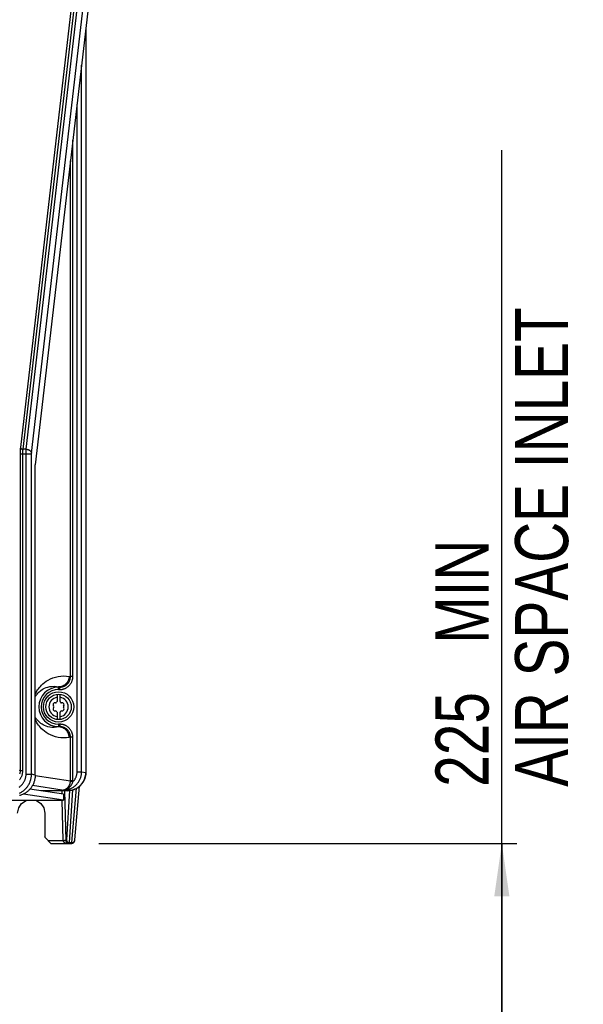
# Model space of a CAD drawing. Extents: x 0 to 594, y 0 to 420.
# Tile 7 of 73: x 137 to 175, y 124 to 189. Entities that reach past the tile are written whole.
import ezdxf

# ---------------------------------------------------------------- set-up
doc = ezdxf.new("R2010")
doc.units = 0
doc.header["$LTSCALE"] = 32.67
doc.layers.get('0').update_dxf_attribs({"linetype": 'CONTINUOUS'})
doc.layers.add('DATUM_AXIS', color=7, linetype='CONTINUOUS')
doc.styles.get("Standard").update_dxf_attribs({"font": 'txt', "width": 0.8})
doc.dimstyles.get("Standard").update_dxf_attribs({"dimtxt": 2.5, "dimasz": 2.5, "dimexe": 1.25, "dimexo": 0.625, "dimtad": 1, "dimcen": 2.5, "dimazin": 3, "dimtfac": 1, "dimtmove": 0, "dimatfit": 3})

# ---------------------------------------------------------------- blocks, each defined once
blk = doc.blocks.new('_FILLED')
at = {"color": 0, "linetype": 'BYBLOCK'}
blk.add_solid([(0, 0), (-1, 0.143), (-1, -0.143)], dxfattribs=at)
blk = doc.blocks.new('*D1')
at = {"color": 2, "linetype": 'CONTINUOUS'}
for p, q in [((169.212, 112.122), (169.212, 180.34)), ((142.643, 134.611), (170.212, 134.611)), ((169.212, 134.611), (169.212, 112.122)), ((169.212, 89.632), (169.212, 112.122)), ((151.015, 89.632), (170.212, 89.632))]:
    blk.add_line(p, q, dxfattribs=at)
at = {"color": 2, "linetype": 'CONTINUOUS', "xscale": 3.5, "yscale": 3.5, "zscale": 3.5}
for p, rotation in [((169.212, 134.611), 90), ((169.212, 89.632), 270)]:
    blk.add_blockref('_FILLED', p, dxfattribs=dict(at, rotation=rotation))
at = {"color": 5, "linetype": 'CONTINUOUS', "width": 0.8}
for s, p in [('AIR SPACE INLET', (173.587, 138.34)), (' MIN', (168.337, 146.74)), ('225', (168.337, 138.34))]:
    blk.add_text(s, height=3.5, rotation=90, dxfattribs=at).set_placement(p)

msp = doc.modelspace()

# ---------------------------------------------------------------- linework, layer by layer
at = {"color": 9, "linetype": 'CONTINUOUS'}
for p, q in [((140.89, 190.309), (137.467, 160.72)), ((141.049, 190.196), (137.626, 160.607)), ((137.841, 160.607), (141.265, 190.196)), ((138.199, 160.353), (141.622, 189.942)), ((141.778, 188.363), (141.778, 139.281)), ((141.499, 139.321), (141.499, 185.944)), ((141.201, 139.321), (141.201, 183.371)), ((140.926, 145.613), (140.926, 180.996)), ((140.767, 145.613), (140.767, 179.622)), ((137.841, 160.607), (137.626, 160.607)), ((137.839, 160.412), (137.84, 160.508)), ((137.839, 139.177), (137.839, 160.412)), ((137.84, 160.508), (137.841, 160.577)), ((137.841, 160.577), (137.841, 160.607)), ((137.447, 160.31), (138.197, 160.31)), ((138.197, 139.177), (138.197, 160.31)), ((140.679, 145.627), (140.767, 145.613)), ((140.926, 145.613), (140.767, 145.613)), ((139.983, 144.927), (140.062, 144.914)), ((139.983, 144.754), (139.983, 144.927)), ((139.983, 144.914), (140.062, 144.914)), ((140.062, 144.754), (140.062, 144.914)), ((139.983, 144.754), (140.062, 144.754)), ((140.062, 142.468), (139.983, 142.468)), ((139.983, 142.468), (139.983, 142.295)), ((140.062, 142.308), (139.983, 142.295)), ((140.062, 142.308), (139.983, 142.308)), ((140.062, 142.468), (140.062, 142.308)), ((140.767, 141.61), (140.679, 141.595)), ((140.926, 141.61), (140.767, 141.61)), ((140.767, 138.729), (140.767, 141.61)), ((140.926, 138.729), (140.926, 141.61)), ((137.391, 139.43), (137.447, 139.421)), ((137.447, 139.421), (137.606, 139.421)), ((137.839, 139.177), (138.197, 139.177)), ((138.438, 139.104), (138.197, 139.177)), ((138.437, 139.081), (140.767, 138.729)), ((141.201, 139.321), (141.499, 139.321)), ((141.499, 139.321), (141.778, 139.281)), ((141.779, 139.281), (141.778, 139.281)), ((140.215, 138.123), (138.256, 138.418)), ((140.924, 138.674), (140.765, 138.685)), ((140.926, 138.729), (140.767, 138.729)), ((140.189, 138.083), (140.194, 137.876)), ((140.215, 138.123), (140.296, 138.123)), ((140.296, 138.127), (140.296, 138.123)), ((140.296, 138.123), (140.574, 138.083)), ((140.474, 134.806), (140.389, 138.083)), ((140.704, 138.091), (140.502, 134.852)), ((140.704, 134.669), (140.921, 138.136)), ((140.858, 134.669), (141.175, 138.243)), ((140.205, 137.456), (140.274, 134.81)), ((139.285, 134.81), (140.372, 134.81)), ((140.474, 134.806), (140.495, 134.806)), ((140.704, 134.669), (140.858, 134.669))]:
    msp.add_line(p, q, dxfattribs=at)
at = {"color": 7, "linetype": 'CONTINUOUS'}
for p, q in [((141.91, 189.502), (138.448, 159.578)), ((141.779, 188.372), (141.779, 139.281)), ((141.055, 134.84), (141.369, 138.384)), ((140.574, 138.083), (138.821, 138.083)), ((139.083, 136.611), (139.084, 135.073)), ((139.483, 134.611), (139.128, 134.967)), ((139.483, 134.611), (140.847, 134.611))]:
    msp.add_line(p, q, dxfattribs=at)
at = {"color": 9, "linetype": 'CONTINUOUS'}
for points in [[(137.467, 160.72), (137.465, 160.701), (137.462, 160.681), (137.461, 160.66), (137.459, 160.638), (137.457, 160.615), (137.455, 160.592), (137.454, 160.568), (137.453, 160.544), (137.452, 160.519), (137.45, 160.494), (137.45, 160.469), (137.449, 160.443), (137.448, 160.417), (137.448, 160.39), (137.447, 160.364), (137.447, 160.337), (137.447, 139.421)], [(137.467, 160.72), (137.468, 160.713), (137.47, 160.706), (137.472, 160.698), (137.475, 160.691), (137.479, 160.684), (137.483, 160.677), (137.488, 160.671), (137.494, 160.664), (137.5, 160.658), (137.507, 160.652), (137.514, 160.646), (137.521, 160.641), (137.529, 160.636), (137.538, 160.631), (137.547, 160.627), (137.556, 160.623), (137.565, 160.619), (137.575, 160.616), (137.585, 160.613), (137.595, 160.611), (137.605, 160.609), (137.615, 160.608), (137.626, 160.607)], [(137.626, 160.607), (137.623, 160.592), (137.621, 160.577), (137.619, 160.56), (137.617, 160.543), (137.615, 160.526), (137.614, 160.508), (137.612, 160.489), (137.611, 160.471), (137.61, 160.451), (137.609, 160.432), (137.608, 160.412), (137.607, 160.392), (137.607, 160.372), (137.606, 160.351), (137.606, 160.331), (137.606, 139.421)], [(137.841, 160.607), (137.86, 160.606), (137.879, 160.604), (137.898, 160.601), (137.917, 160.597), (137.936, 160.593), (137.954, 160.588), (137.972, 160.582), (137.989, 160.576), (138.007, 160.569), (138.023, 160.561), (138.039, 160.553), (138.055, 160.545), (138.07, 160.535), (138.084, 160.526), (138.098, 160.515), (138.111, 160.505), (138.123, 160.494), (138.135, 160.482), (138.145, 160.47), (138.155, 160.458), (138.164, 160.446), (138.172, 160.433), (138.179, 160.42), (138.185, 160.407), (138.19, 160.393), (138.194, 160.38), (138.197, 160.366), (138.199, 160.353)], [(138.197, 160.31), (138.197, 160.315), (138.197, 160.32), (138.197, 160.324), (138.197, 160.329), (138.197, 160.333), (138.198, 160.337), (138.198, 160.342), (138.198, 160.345), (138.198, 160.349), (138.199, 160.353)], [(138.438, 144.435), (138.452, 144.467), (138.482, 144.529), (138.517, 144.594), (138.557, 144.663), (138.603, 144.735), (138.655, 144.81), (138.715, 144.887), (138.783, 144.967), (138.861, 145.049), (138.95, 145.133), (139.052, 145.217), (139.168, 145.302), (139.302, 145.384), (139.452, 145.461), (139.613, 145.528), (139.782, 145.582), (139.957, 145.621), (140.136, 145.646)], [(140.679, 145.627), (140.678, 145.596), (140.676, 145.565), (140.672, 145.534), (140.667, 145.503), (140.661, 145.472), (140.653, 145.441), (140.644, 145.411), (140.634, 145.382), (140.622, 145.353), (140.609, 145.324), (140.595, 145.296), (140.58, 145.269), (140.563, 145.242), (140.545, 145.216), (140.526, 145.192), (140.506, 145.167), (140.485, 145.144), (140.463, 145.122), (140.44, 145.101), (140.416, 145.081), (140.391, 145.062), (140.366, 145.044), (140.339, 145.027), (140.312, 145.012), (140.285, 144.997), (140.256, 144.984), (140.227, 144.973), (140.198, 144.962), (140.168, 144.953), (140.138, 144.945), (140.107, 144.939), (140.076, 144.934), (140.045, 144.93), (140.014, 144.928), (139.983, 144.927)], [(140.062, 144.914), (140.094, 144.915), (140.126, 144.917), (140.157, 144.921), (140.189, 144.926), (140.22, 144.932), (140.251, 144.94), (140.281, 144.949), (140.311, 144.959), (140.341, 144.971), (140.37, 144.984), (140.398, 144.999), (140.426, 145.014), (140.452, 145.031), (140.478, 145.049), (140.504, 145.068), (140.528, 145.088), (140.551, 145.109), (140.573, 145.131), (140.595, 145.155), (140.615, 145.179), (140.634, 145.204), (140.652, 145.229), (140.668, 145.256), (140.684, 145.283), (140.698, 145.311), (140.711, 145.339), (140.723, 145.368), (140.733, 145.398), (140.742, 145.428), (140.75, 145.458), (140.756, 145.488), (140.761, 145.519), (140.764, 145.55), (140.766, 145.581), (140.767, 145.613)], [(140.062, 144.754), (140.099, 144.755), (140.136, 144.758), (140.172, 144.761), (140.209, 144.767), (140.245, 144.774), (140.281, 144.782), (140.316, 144.792), (140.351, 144.804), (140.386, 144.817), (140.419, 144.831), (140.452, 144.847), (140.485, 144.864), (140.517, 144.883), (140.547, 144.902), (140.577, 144.924), (140.606, 144.946), (140.634, 144.969), (140.661, 144.994), (140.687, 145.02), (140.712, 145.047), (140.735, 145.075), (140.758, 145.103), (140.779, 145.133), (140.799, 145.164), (140.817, 145.195), (140.834, 145.227), (140.85, 145.26), (140.864, 145.294), (140.877, 145.328), (140.888, 145.362), (140.898, 145.397), (140.907, 145.432), (140.914, 145.468), (140.919, 145.504), (140.923, 145.54), (140.925, 145.576), (140.926, 145.613)], [(140.136, 145.646), (140.318, 145.656), (140.499, 145.649), (140.679, 145.627)], [(138.438, 144.268), (138.446, 144.284), (138.472, 144.326), (138.5, 144.37), (138.532, 144.415), (138.568, 144.461), (138.608, 144.508), (138.653, 144.556), (138.703, 144.605), (138.76, 144.654), (138.822, 144.703), (138.893, 144.751), (138.972, 144.798), (139.061, 144.843), (139.161, 144.884), (139.273, 144.921), (139.401, 144.949)], [(139.401, 144.949), (139.543, 144.967), (139.69, 144.969), (139.838, 144.956), (139.983, 144.927)], [(139.983, 142.295), (139.838, 142.267), (139.69, 142.253), (139.543, 142.256), (139.401, 142.274), (139.273, 142.302), (139.161, 142.338), (139.061, 142.38), (138.972, 142.425), (138.893, 142.472), (138.822, 142.52), (138.76, 142.569), (138.703, 142.618), (138.653, 142.667), (138.608, 142.715), (138.568, 142.762), (138.532, 142.808), (138.5, 142.853), (138.472, 142.897), (138.446, 142.939), (138.438, 142.955)], [(140.679, 141.595), (140.499, 141.573), (140.318, 141.567), (140.136, 141.576), (139.957, 141.601), (139.782, 141.641), (139.613, 141.695), (139.452, 141.762), (139.302, 141.839), (139.168, 141.921), (139.052, 142.005), (138.95, 142.09), (138.861, 142.173), (138.783, 142.256), (138.715, 142.336), (138.655, 142.413), (138.603, 142.488), (138.557, 142.56), (138.517, 142.628), (138.482, 142.694), (138.452, 142.756), (138.438, 142.787)], [(140.679, 141.595), (140.678, 141.627), (140.676, 141.658), (140.672, 141.689), (140.667, 141.72), (140.661, 141.751), (140.653, 141.781), (140.644, 141.811), (140.634, 141.841), (140.622, 141.87), (140.609, 141.899), (140.595, 141.927), (140.58, 141.954), (140.563, 141.98), (140.545, 142.006), (140.526, 142.031), (140.506, 142.055), (140.485, 142.079), (140.463, 142.101), (140.44, 142.122), (140.416, 142.142), (140.391, 142.161), (140.366, 142.179), (140.339, 142.196), (140.312, 142.211), (140.285, 142.225), (140.256, 142.238), (140.227, 142.25), (140.198, 142.261), (140.168, 142.27), (140.138, 142.277), (140.107, 142.284), (140.076, 142.289), (140.045, 142.292), (140.014, 142.294), (139.983, 142.295)], [(140.926, 141.61), (140.925, 141.646), (140.923, 141.683), (140.919, 141.719), (140.914, 141.755), (140.907, 141.79), (140.898, 141.826), (140.888, 141.861), (140.877, 141.895), (140.864, 141.929), (140.85, 141.963), (140.834, 141.995), (140.817, 142.028), (140.799, 142.059), (140.779, 142.09), (140.758, 142.119), (140.735, 142.148), (140.712, 142.176), (140.687, 142.203), (140.661, 142.229), (140.634, 142.253), (140.606, 142.277), (140.577, 142.299), (140.547, 142.32), (140.517, 142.34), (140.485, 142.359), (140.452, 142.376), (140.419, 142.392), (140.386, 142.406), (140.351, 142.419), (140.316, 142.43), (140.281, 142.44), (140.245, 142.449), (140.209, 142.456), (140.172, 142.461), (140.136, 142.465), (140.099, 142.468), (140.062, 142.468)], [(140.767, 141.61), (140.766, 141.641), (140.764, 141.672), (140.761, 141.703), (140.756, 141.734), (140.75, 141.765), (140.742, 141.795), (140.733, 141.825), (140.723, 141.854), (140.711, 141.883), (140.698, 141.912), (140.684, 141.94), (140.668, 141.967), (140.652, 141.993), (140.634, 142.019), (140.615, 142.044), (140.595, 142.068), (140.573, 142.091), (140.551, 142.114), (140.528, 142.135), (140.504, 142.155), (140.478, 142.174), (140.452, 142.192), (140.426, 142.209), (140.398, 142.224), (140.37, 142.239), (140.341, 142.252), (140.311, 142.263), (140.281, 142.274), (140.251, 142.283), (140.22, 142.291), (140.189, 142.297), (140.157, 142.302), (140.126, 142.306), (140.094, 142.308), (140.062, 142.308)], [(137.391, 138.325), (137.425, 138.349), (137.458, 138.375), (137.49, 138.402), (137.521, 138.43), (137.55, 138.46), (137.578, 138.491), (137.606, 138.522), (137.631, 138.555), (137.656, 138.589), (137.679, 138.624), (137.7, 138.66), (137.721, 138.696), (137.739, 138.733), (137.756, 138.771), (137.772, 138.81), (137.786, 138.849), (137.798, 138.889), (137.809, 138.929), (137.818, 138.97), (137.826, 139.011), (137.832, 139.052), (137.836, 139.094), (137.838, 139.135), (137.839, 139.177)], [(137.405, 137.92), (137.452, 137.943), (137.498, 137.969), (137.543, 137.996), (137.586, 138.024), (137.629, 138.055), (137.671, 138.086), (137.711, 138.12), (137.75, 138.155), (137.787, 138.191), (137.824, 138.228), (137.859, 138.267), (137.892, 138.308), (137.924, 138.349), (137.954, 138.391), (137.982, 138.435), (138.009, 138.48), (138.035, 138.525), (138.058, 138.572), (138.08, 138.619), (138.1, 138.667), (138.118, 138.716), (138.135, 138.766), (138.149, 138.816), (138.162, 138.867), (138.172, 138.918), (138.181, 138.969), (138.188, 139.021), (138.193, 139.073), (138.196, 139.125), (138.197, 139.177)], [(137.606, 139.421), (137.605, 139.377), (137.602, 139.332), (137.598, 139.288), (137.592, 139.244), (137.584, 139.2), (137.575, 139.156), (137.563, 139.113), (137.55, 139.071), (137.536, 139.028), (137.519, 138.987), (137.501, 138.946), (137.482, 138.906), (137.461, 138.867), (137.438, 138.828), (137.414, 138.79)], [(137.447, 139.421), (137.446, 139.381), (137.444, 139.341), (137.44, 139.301), (137.434, 139.261), (137.426, 139.221), (137.417, 139.182)], [(140.296, 138.123), (140.343, 138.123), (140.391, 138.126), (140.438, 138.131), (140.485, 138.137), (140.531, 138.146), (140.577, 138.156), (140.623, 138.168), (140.669, 138.182), (140.713, 138.197), (140.757, 138.214), (140.801, 138.233), (140.843, 138.254), (140.885, 138.276), (140.925, 138.3), (140.965, 138.325), (141.004, 138.352), (141.042, 138.381), (141.078, 138.411), (141.113, 138.442), (141.147, 138.475), (141.18, 138.509), (141.211, 138.544), (141.241, 138.58), (141.27, 138.618), (141.296, 138.656), (141.322, 138.696), (141.346, 138.736), (141.368, 138.778), (141.388, 138.82), (141.407, 138.863), (141.424, 138.907), (141.44, 138.951), (141.453, 138.996), (141.465, 139.042), (141.475, 139.087), (141.484, 139.134), (141.49, 139.18), (141.495, 139.227), (141.498, 139.274), (141.499, 139.321)], [(141.778, 139.281), (141.777, 139.234), (141.775, 139.187), (141.77, 139.14), (141.764, 139.094), (141.755, 139.048), (141.745, 139.002), (141.733, 138.957), (141.72, 138.912), (141.704, 138.867), (141.687, 138.824), (141.668, 138.781), (141.648, 138.738), (141.626, 138.697), (141.602, 138.657), (141.576, 138.617), (141.549, 138.578), (141.521, 138.541), (141.491, 138.505), (141.46, 138.469), (141.427, 138.435), (141.393, 138.403), (141.358, 138.371), (141.321, 138.342), (141.284, 138.313), (141.245, 138.286), (141.205, 138.261), (141.164, 138.237), (141.122, 138.214), (141.08, 138.194), (141.036, 138.175), (140.992, 138.158), (140.947, 138.142), (140.902, 138.128), (140.856, 138.116), (140.81, 138.106), (140.763, 138.098), (140.716, 138.091), (140.669, 138.087), (140.621, 138.084), (140.574, 138.083)], [(140.924, 138.674), (140.951, 138.701), (140.977, 138.729), (141.001, 138.758), (141.025, 138.788), (141.047, 138.819), (141.068, 138.851), (141.087, 138.884), (141.105, 138.918), (141.121, 138.952), (141.136, 138.987), (141.15, 139.023), (141.161, 139.059), (141.172, 139.095), (141.181, 139.132), (141.188, 139.17), (141.193, 139.207), (141.198, 139.245), (141.2, 139.283), (141.201, 139.321)], [(140.277, 138.128), (140.29, 138.13), (140.306, 138.133), (140.324, 138.137), (140.344, 138.142), (140.368, 138.149), (140.393, 138.158), (140.418, 138.169), (140.442, 138.181), (140.466, 138.194), (140.49, 138.208), (140.513, 138.223), (140.535, 138.239), (140.556, 138.257), (140.576, 138.275), (140.595, 138.294), (140.613, 138.314), (140.631, 138.335), (140.647, 138.356), (140.662, 138.378), (140.676, 138.401), (140.689, 138.424), (140.701, 138.447), (140.712, 138.471), (140.722, 138.494), (140.731, 138.518), (140.739, 138.542), (140.746, 138.566), (140.752, 138.59), (140.756, 138.614), (140.76, 138.638), (140.763, 138.662), (140.765, 138.685)], [(140.296, 138.127), (140.312, 138.129), (140.331, 138.131), (140.353, 138.135), (140.377, 138.14), (140.405, 138.147), (140.434, 138.156), (140.464, 138.166), (140.493, 138.177), (140.522, 138.19), (140.55, 138.204), (140.577, 138.219), (140.604, 138.235), (140.63, 138.253), (140.655, 138.271), (140.68, 138.291), (140.703, 138.312), (140.726, 138.333), (140.747, 138.356), (140.768, 138.379), (140.788, 138.403), (140.806, 138.428), (140.824, 138.453), (140.84, 138.479), (140.855, 138.506), (140.87, 138.533), (140.883, 138.561), (140.895, 138.589), (140.905, 138.617), (140.915, 138.645), (140.924, 138.674)], [(140.765, 138.685), (140.766, 138.7), (140.767, 138.715), (140.767, 138.729)], [(140.924, 138.674), (140.925, 138.692), (140.926, 138.711), (140.926, 138.729)], [(140.215, 138.123), (140.236, 138.123), (140.257, 138.125), (140.277, 138.128)], [(140.215, 138.123), (140.242, 138.123), (140.269, 138.125), (140.296, 138.127)], [(140.296, 138.127), (140.29, 138.128), (140.284, 138.128), (140.277, 138.128)], [(140.274, 134.81), (140.279, 134.779), (140.293, 134.749), (140.316, 134.72), (140.347, 134.695), (140.383, 134.672), (140.427, 134.652), (140.476, 134.636), (140.531, 134.623), (140.593, 134.615), (140.661, 134.611)], [(140.474, 134.806), (140.445, 134.808), (140.372, 134.81)], [(140.487, 134.738), (140.477, 134.772), (140.474, 134.806)], [(140.661, 134.611), (140.626, 134.615), (140.594, 134.625), (140.565, 134.639), (140.54, 134.658), (140.519, 134.681), (140.501, 134.708), (140.487, 134.738)], [(140.502, 134.852), (140.5, 134.827), (140.497, 134.811), (140.495, 134.806)], [(140.502, 134.852), (140.53, 134.762), (140.603, 134.695), (140.704, 134.669)], [(140.704, 134.669), (140.701, 134.637), (140.698, 134.618), (140.695, 134.611)], [(140.847, 134.611), (140.851, 134.618), (140.854, 134.637), (140.858, 134.669)], [(140.858, 134.669), (140.958, 134.695), (141.03, 134.763), (141.055, 134.84)]]:
    msp.add_lwpolyline(points, dxfattribs=at)
at = {"color": 7, "linetype": 'CONTINUOUS'}
for points in [[(138.438, 139.104), (138.438, 159.381), (138.438, 159.397), (138.438, 159.413), (138.438, 159.428), (138.439, 159.443), (138.439, 159.458), (138.44, 159.473), (138.441, 159.488), (138.441, 159.502), (138.442, 159.516), (138.443, 159.529), (138.444, 159.542), (138.445, 159.555), (138.447, 159.566), (138.448, 159.578)], [(138.438, 139.104), (138.437, 139.052), (138.434, 139), (138.429, 138.948), (138.422, 138.896), (138.413, 138.845), (138.403, 138.794), (138.39, 138.744), (138.376, 138.694), (138.359, 138.644), (138.341, 138.595), (138.321, 138.547), (138.3, 138.5), (138.276, 138.453), (138.251, 138.408), (138.224, 138.363), (138.195, 138.32), (138.165, 138.277), (138.133, 138.236), (138.1, 138.196), (138.065, 138.157), (138.029, 138.119), (137.991, 138.083), (137.952, 138.048), (137.912, 138.015), (137.87, 137.983), (137.827, 137.953), (137.783, 137.924), (137.738, 137.897), (137.693, 137.872), (137.646, 137.848), (137.598, 137.826), (137.549, 137.806), (137.5, 137.788), (137.45, 137.771), (137.399, 137.757)], [(140.574, 138.083), (140.696, 138.089), (140.86, 138.117), (141.018, 138.167), (141.167, 138.238), (141.305, 138.329), (141.43, 138.437), (141.538, 138.561), (141.628, 138.699), (141.698, 138.847), (141.747, 139.004), (141.774, 139.165), (141.779, 139.281)], [(137.283, 136.61), (137.352, 136.956), (137.547, 137.248), (137.839, 137.443), (137.879, 137.451)], [(138.487, 137.451), (138.528, 137.443), (138.82, 137.248), (139.015, 136.956), (139.083, 136.61)], [(139.128, 134.967), (139.103, 134.998), (139.088, 135.034), (139.083, 135.075)], [(140.695, 134.611), (140.598, 134.636), (140.525, 134.706), (140.495, 134.806)], [(140.847, 134.611), (140.891, 134.616), (140.934, 134.631), (140.973, 134.656), (141.002, 134.684), (141.021, 134.711), (141.033, 134.736), (141.041, 134.756), (141.045, 134.773), (141.049, 134.789), (141.051, 134.805), (141.053, 134.821), (141.055, 134.84)]]:
    msp.add_lwpolyline(points, dxfattribs=at)
at = {"color": 9, "linetype": 'CONTINUOUS'}
for radius in [1.303, 1.143]:
    msp.add_arc((139.983, 143.611), radius, 90, 270, dxfattribs=at)
at = {"layer": 'DATUM_AXIS', "color": 7, "linetype": 'CONTINUOUS'}
for p, q in [((139.883, 144.445), (139.883, 143.97)), ((140.083, 143.97), (140.083, 144.445)), ((139.883, 143.253), (139.883, 142.777)), ((140.083, 142.777), (140.083, 143.253)), ((140.31, 137.458), (137.664, 137.857)), ((140.31, 137.858), (138.097, 138.192)), ((140.31, 137.858), (140.31, 137.458)), ((133.983, 137.451), (139.912, 137.451)), ((139.912, 137.451), (140.31, 137.458))]:
    msp.add_line(p, q, dxfattribs=at)
for radius in [1, 0.84]:
    msp.add_circle((139.983, 143.611), radius, dxfattribs=at)
at = {"layer": 'DATUM_AXIS', "color": 9, "linetype": 'CONTINUOUS'}
for start, end in [(98.9893, 261.0107), (278.9893, 81.0107)]:
    msp.add_arc((139.983, 143.611), 0.64, start, end, dxfattribs=at)
at = {"layer": 'DATUM_AXIS', "color": 7, "linetype": 'CONTINUOUS'}
for centre, radius, start, end in [((139.759, 143.741), 0.141, 79.87712, 220.12288), ((139.759, 143.482), 0.141, 139.87712, 280.12288), ((139.605, 143.611), 0.06, 319.87712, 40.12288), ((139.794, 143.939), 0.06, 259.87712, 340.12288), ((139.983, 143.87), 0.141, 135.18228, 160.12288), ((139.983, 143.87), 0.141, 19.87712, 44.81772), ((140.172, 143.939), 0.06, 199.87712, 280.12288), ((140.208, 143.741), 0.141, 319.87712, 100.12288), ((140.208, 143.482), 0.141, 259.87712, 40.12288), ((140.361, 143.611), 0.06, 139.87712, 220.12288), ((139.794, 143.284), 0.06, 19.87712, 100.12288), ((139.983, 143.352), 0.141, 199.87712, 224.81772), ((139.983, 143.352), 0.141, 315.18228, 340.12288), ((140.172, 143.284), 0.06, 79.87712, 160.12288), ((138.883, 138.191), 0.2, 315.54273, 326.97255)]:
    msp.add_arc(centre, radius, start, end, dxfattribs=at)

# ---------------------------------------------------------------- dimensions: what is measured, and where the dimension line sits
at = {"color": 2, "linetype": 'CONTINUOUS'}
dim = msp.add_linear_dim(base=(169.212, 89.632), p1=(142.643, 134.611), p2=(151.015, 89.632), angle=270, dimstyle='Standard', dxfattribs=at)
dim.commit()
dim.dimension.update_dxf_attribs({"geometry": '*D1', "text_midpoint": (169.212, 159.34), "dimtype": 128})

doc.saveas('drawing.dxf')
